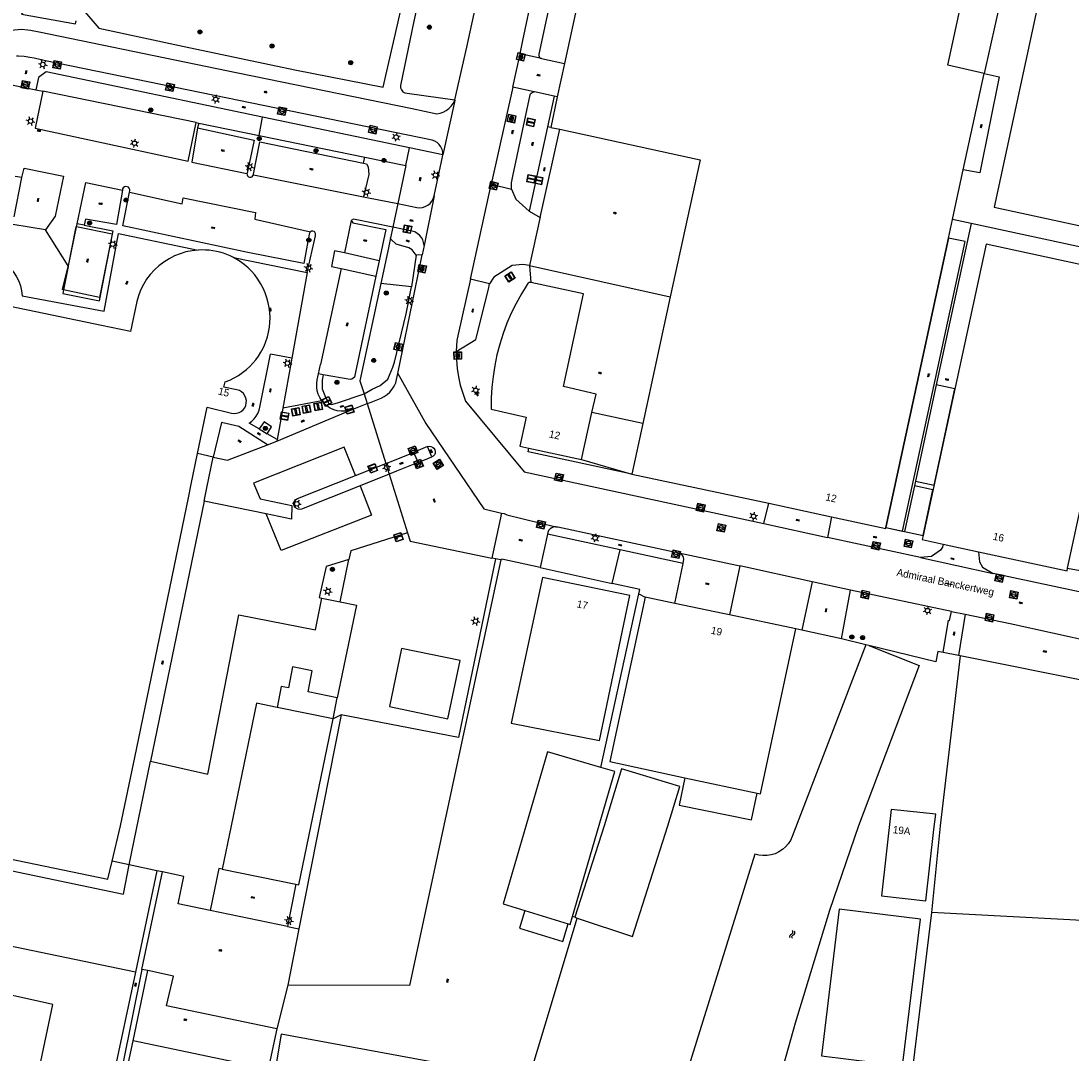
# Model space of a CAD drawing. Header units: metres. Extents: x 93870 to 95789, y 463036 to 464040.
# Tile 249 of 256: x 95004 to 95146, y 463469 to 463609. Entities that reach past the tile are written whole.
import ezdxf
from ezdxf.enums import TextEntityAlignment as Align

# ---------------------------------------------------------------- set-up
doc = ezdxf.new("R2010")
doc.units = ezdxf.units.M
doc.header["$LTSCALE"] = 25.4
for name, color, linetype in [('B_BEBOUWINGSGRENS_0', 1, 'Continuous'), ('B_LUIFEL_1', 200, 'Continuous'), ('B_OVERBOUWLIJN_LIJN_1', 7, 'Continuous'), ('B_TUSSENMUUR_0', 7, 'Continuous'), ('G_GRENS_ALGEMEEN_0', 7, 'Continuous'), ('Q_BOOM_0', 3, 'Continuous'), ('Q_BRANDKRAAN_0', 5, 'Continuous'), ('Q_INSPECTIE_OF_RIOOLPUT_0', 253, 'Continuous'), ('Q_KOLK_0', 254, 'Continuous'), ('Q_LICHTMAST_0', 2, 'Continuous'), ('Q_OPLAADPAAL_0', 7, 'Continuous'), ('Q_SLAGBOOM_0', 7, 'Continuous'), ('S_GBKN_SYMBOOL_GV_GROOT_0', 7, 'Continuous'), ('S_GBKN_SYMBOOL_OV_GROOT_0', 7, 'Continuous'), ('S_GBKN_SYMBOOL_WATER_0', 7, 'Continuous'), ('T_CULTUURGRENS_0', 76, 'Continuous'), ('T_HEK_0', 57, 'Continuous'), ('T_HEK_1', 57, 'Continuous'), ('T_MUUR_30CM_0', 10, 'Continuous'), ('T_WALBESCHERMING_0', 45, 'Continuous'), ('V_WEGGRENS_0', 7, 'Continuous'), ('Z_GBKN_HUISNUMMER_0', 252, 'Continuous'), ('Z_STRAATNAAM_0', 252, 'Continuous')]:
    doc.layers.add(name, color=color, linetype=linetype)
doc.layers.add('Q_AFSLUITPAAL_0', color=7, linetype='Continuous', true_color=0xf86a3a)
doc.layers.add('Q_PAAL_STEEN_0', color=7, linetype='Continuous', true_color=0xa97373)

# ---------------------------------------------------------------- blocks, each defined once
blk = doc.blocks.new('Q_OPLAADPAAL')
for points in [[(-0.5, 0.5), (0.5, 0.5), (0.5, -0.5), (-0.5, -0.5)], [(-0.08, 0.33), (0.07, 0.33), (0.07, -0.33), (-0.08, -0.33)]]:
    blk.add_lwpolyline(points, close=True)
blk.add_lwpolyline([(-0.44, 0.46), (0.44, 0.46, -0.414214), (0.46, 0.44), (0.46, -0.44, -0.414214), (0.44, -0.46), (-0.44, -0.46, -0.414214), (-0.46, -0.44), (-0.46, 0.44), (-0.46, 0.44), (-0.46, 0.45), (-0.46, 0.45), (-0.46, 0.45), (-0.46, 0.45), (-0.46, 0.45), (-0.46, 0.45), (-0.46, 0.46), (-0.46, 0.46), (-0.46, 0.46), (-0.45, 0.46), (-0.45, 0.46), (-0.45, 0.46), (-0.45, 0.46), (-0.45, 0.46), (-0.45, 0.46), (-0.44, 0.46), (-0.44, 0.46)], format="xyb")
blk = doc.blocks.new('Q_LICHTMAST')
for points in [[(-0.26, 0.15), (-0.52, 0.3)], [(0, 0.3), (0, 0.6)], [(0.26, 0.15), (0.52, 0.3)], [(-0.26, -0.15), (-0.52, -0.3)], [(0, -0.3), (0, -0.6)], [(0.26, -0.15), (0.52, -0.3)]]:
    blk.add_lwpolyline(points)
blk.add_circle((0, 0), 0.3)
blk = doc.blocks.new('Q_AFSLUITPAAL')
for points in [[(-0.5, 0.5), (0.5, 0.5), (0.5, -0.5), (-0.5, -0.5)], [(-0.08, 0.33), (0.07, 0.33), (0.07, -0.33), (-0.08, -0.33)]]:
    blk.add_lwpolyline(points, close=True)
blk.add_lwpolyline([(-0.44, 0.46), (0.44, 0.46, -0.414214), (0.46, 0.44), (0.46, -0.44, -0.414214), (0.44, -0.46), (-0.44, -0.46, -0.414214), (-0.46, -0.44), (-0.46, 0.44), (-0.46, 0.44), (-0.46, 0.45), (-0.46, 0.45), (-0.46, 0.45), (-0.46, 0.45), (-0.46, 0.45), (-0.46, 0.45), (-0.46, 0.46), (-0.46, 0.46), (-0.46, 0.46), (-0.45, 0.46), (-0.45, 0.46), (-0.45, 0.46), (-0.45, 0.46), (-0.45, 0.46), (-0.45, 0.46), (-0.44, 0.46), (-0.44, 0.46)], format="xyb")
blk = doc.blocks.new('Q_PAAL_STEEN')
for points in [[(-0.5, 0.5), (0.5, 0.5), (0.5, -0.5), (-0.5, -0.5)], [(-0.08, 0.33), (0.07, 0.33), (0.07, -0.33), (-0.08, -0.33)]]:
    blk.add_lwpolyline(points, close=True)
blk.add_lwpolyline([(-0.44, 0.46), (0.44, 0.46, -0.414214), (0.46, 0.44), (0.46, -0.44, -0.414214), (0.44, -0.46), (-0.44, -0.46, -0.414214), (-0.46, -0.44), (-0.46, 0.44), (-0.46, 0.44), (-0.46, 0.45), (-0.46, 0.45), (-0.46, 0.45), (-0.46, 0.45), (-0.46, 0.45), (-0.46, 0.45), (-0.46, 0.46), (-0.46, 0.46), (-0.46, 0.46), (-0.45, 0.46), (-0.45, 0.46), (-0.45, 0.46), (-0.45, 0.46), (-0.45, 0.46), (-0.45, 0.46), (-0.44, 0.46), (-0.44, 0.46)], format="xyb")
blk = doc.blocks.new('Q_KOLK')
blk.add_lwpolyline([(-0.5, 0.5), (0.5, 0.5), (0.5, -0.5), (-0.5, -0.5)], close=True)
for points in [[(-0.44, 0.46), (0.44, 0.46, -0.414214), (0.46, 0.44), (0.46, -0.44, -0.414214), (0.44, -0.46), (-0.44, -0.46, -0.414214), (-0.46, -0.44), (-0.46, 0.44, -0.414214), (-0.44, 0.46)], [(-0.34, 0.1, 0.380426), (-0.28, -0.18)], [(-0.01, 0.27, 0.240218), (-0.34, 0.1)], [(-0.19, 0.04, 0.853344), (-0.19, -0.03)], [(0.33, 0.11, 0.240191), (-0.01, 0.27)], [(0.18, -0.03, 0.849746), (0.18, 0.04)], [(0.27, -0.18, 0.380426), (0.33, 0.11)], [(-0.28, -0.18, 0.148452), (0.01, -0.26)], [(0.01, -0.26, 0.131742), (0.27, -0.18)]]:
    blk.add_lwpolyline(points, format="xyb")
for points in [[(-0.19, 0.04), (0.18, 0.04)], [(0.18, -0.03), (-0.19, -0.03)]]:
    blk.add_lwpolyline(points)
blk = doc.blocks.new('Q_INSPECTIE_OF_RIOOLPUT')
blk.add_lwpolyline([(-0.5, 0.5), (0.5, 0.5), (0.5, -0.5), (-0.5, -0.5)], close=True)
for points in [[(-0.44, 0.46), (0.44, 0.46, -0.414214), (0.46, 0.44), (0.46, -0.44, -0.414214), (0.44, -0.46), (-0.44, -0.46, -0.414214), (-0.46, -0.44), (-0.46, 0.44), (-0.46, 0.44), (-0.46, 0.45), (-0.46, 0.45), (-0.46, 0.45), (-0.46, 0.45), (-0.46, 0.45), (-0.46, 0.45), (-0.46, 0.46), (-0.46, 0.46), (-0.46, 0.46), (-0.45, 0.46), (-0.45, 0.46), (-0.45, 0.46), (-0.45, 0.46), (-0.45, 0.46), (-0.45, 0.46), (-0.44, 0.46), (-0.44, 0.46)], [(-0.34, 0.1, 0.380426), (-0.28, -0.18)], [(-0.01, 0.27, 0.240218), (-0.34, 0.1)], [(-0.19, 0.04, 0.853344), (-0.19, -0.03)], [(0.33, 0.11, 0.240191), (-0.01, 0.27)], [(0.18, -0.03, 0.849746), (0.18, 0.04)], [(0.27, -0.18, 0.380426), (0.33, 0.11)], [(-0.28, -0.18, 0.148452), (0.01, -0.26)], [(0.01, -0.26, 0.131742), (0.27, -0.18)]]:
    blk.add_lwpolyline(points, format="xyb")
for points in [[(-0.19, 0.04), (0.18, 0.04)], [(0.18, -0.03), (-0.19, -0.03)]]:
    blk.add_lwpolyline(points)
blk = doc.blocks.new('Q_BRANDKRAAN')
blk.add_lwpolyline([(-0.5, 0.5), (0.5, 0.5), (0.5, -0.5), (-0.5, -0.5)], close=True)
for points in [[(-0.44, 0.46), (0.44, 0.46, -0.414214), (0.46, 0.44), (0.46, -0.44, -0.414214), (0.44, -0.46), (-0.44, -0.46, -0.414214), (-0.46, -0.44), (-0.46, 0.44), (-0.46, 0.44), (-0.46, 0.45), (-0.46, 0.45), (-0.46, 0.45), (-0.46, 0.45), (-0.46, 0.45), (-0.46, 0.45), (-0.46, 0.46), (-0.46, 0.46), (-0.46, 0.46), (-0.45, 0.46), (-0.45, 0.46), (-0.45, 0.46), (-0.45, 0.46), (-0.45, 0.46), (-0.45, 0.46), (-0.44, 0.46), (-0.44, 0.46)], [(-0.34, 0.1, 0.380426), (-0.28, -0.18)], [(-0.01, 0.27, 0.240218), (-0.34, 0.1)], [(-0.19, 0.04, 0.853344), (-0.19, -0.03)], [(0.33, 0.11, 0.240191), (-0.01, 0.27)], [(0.18, -0.03, 0.849746), (0.18, 0.04)], [(0.27, -0.18, 0.380426), (0.33, 0.11)], [(-0.28, -0.18, 0.148452), (0.01, -0.26)], [(0.01, -0.26, 0.131742), (0.27, -0.18)]]:
    blk.add_lwpolyline(points, format="xyb")
for points in [[(-0.19, 0.04), (0.18, 0.04)], [(0.18, -0.03), (-0.19, -0.03)]]:
    blk.add_lwpolyline(points)
blk = doc.blocks.new('Q_SLAGBOOM')
blk.add_lwpolyline([(-0.5, 0.5), (0.5, 0.5), (0.5, -0.5), (-0.5, -0.5)], close=True)
blk.add_lwpolyline([(-0.44, 0.46), (0.44, 0.46, -0.414214), (0.46, 0.44), (0.46, -0.44, -0.414214), (0.44, -0.46), (-0.44, -0.46, -0.414214), (-0.46, -0.44), (-0.46, 0.44), (-0.46, 0.44), (-0.46, 0.45), (-0.46, 0.45), (-0.46, 0.45), (-0.46, 0.45), (-0.46, 0.45), (-0.46, 0.45), (-0.46, 0.46), (-0.46, 0.46), (-0.46, 0.46), (-0.45, 0.46), (-0.45, 0.46), (-0.45, 0.46), (-0.45, 0.46), (-0.45, 0.46), (-0.45, 0.46), (-0.44, 0.46), (-0.44, 0.46)], format="xyb")
for points in [[(-0.29, 0.04), (-0.38, 0.04), (-0.38, 0.1)], [(-0.38, 0.1), (-0.29, 0.1)], [(-0.29, 0.1), (-0.29, 0.2)], [(-0.29, 0.2), (-0.23, 0.2), (-0.23, 0.1)], [(-0.23, 0.04), (-0.23, -0.2), (-0.29, -0.2), (-0.29, 0.04)], [(-0.23, 0.1), (0.37, 0.1), (0.37, 0.04), (-0.23, 0.04)]]:
    blk.add_lwpolyline(points)
blk = doc.blocks.new('Q_BOOM')
for radius in [0.27, 0.18, 0.09]:
    blk.add_circle((0, 0), radius)
blk = doc.blocks.new('S_GBKN_SYMBOOL_WATER')
for points in [[(-0.5, 0.15), (-0.44, 0.21), (-0.31, 0.27), (-0.19, 0.27), (-0.06, 0.21), (0, 0.15), (0.06, 0.09), (0.19, 0.02), (0.31, 0.02), (0.44, 0.09), (0.5, 0.15)], [(-0.5, -0.15), (-0.44, -0.09), (-0.31, -0.02), (-0.19, -0.02), (-0.06, -0.09), (0, -0.15), (0.06, -0.21), (0.19, -0.27), (0.31, -0.27), (0.44, -0.21), (0.5, -0.15)]]:
    blk.add_lwpolyline(points)
blk = doc.blocks.new('S_GBKN_SYMBOOL_OV_GROOT')
for points in [[(-0.21875, 0.0625), (0.21875, 0.0625)], [(-0.21875, 0), (0.21875, 0)], [(-0.1875, 0.0625), (-0.1875, 0)], [(-0.125, 0.09375), (-0.125, 0.0625)], [(-0.125, 0), (-0.125, -0.0625)], [(-0.0625, 0.0625), (-0.0625, 0)], [(0, 0.09375), (0, 0.0625)], [(0, 0), (0, -0.0625)], [(0.0625, 0.0625), (0.0625, 0)], [(0.125, 0.09375), (0.125, 0.0625)], [(0.125, 0), (0.125, -0.0625)], [(0.1875, 0.0625), (0.1875, 0)], [(-0.21875, -0.0625), (0.21875, -0.0625)], [(-0.1875, -0.0625), (-0.1875, -0.09375)], [(-0.0625, -0.0625), (-0.0625, -0.09375)], [(0.0625, -0.0625), (0.0625, -0.09375)], [(0.1875, -0.0625), (0.1875, -0.09375)]]:
    blk.add_lwpolyline(points)
blk = doc.blocks.new('S_GBKN_SYMBOOL_GV_GROOT')
for points in [[(-0.1875, 0.03125), (-0.09375, 0.09375)], [(-0.1875, -0.0625), (0.0625, 0.09375)], [(-0.1875, 0.09375), (0.125, -0.09375)], [(-0.1875, 0), (-0.03125, -0.09375)], [(-0.125, -0.09375), (0.1875, 0.09375)], [(-0.0625, 0.09375), (0.1875, -0.0625)], [(0.03125, -0.09375), (0.1875, 0)], [(0.09375, 0.09375), (0.1875, 0.03125)]]:
    blk.add_lwpolyline(points)

msp = doc.modelspace()

# ---------------------------------------------------------------- linework, layer by layer
at = {"layer": 'B_BEBOUWINGSGRENS_0'}
for p, q in [((95080.69, 463617.77), (95077.44, 463602.76)), ((95077.44, 463602.76), (95076.46, 463598.26)), ((95131.19, 463588.44), (95134, 463601.44)), ((95076.46, 463598.26), (95075.57, 463594.16)), ((95075.57, 463594.16), (95076.78, 463593.9)), ((95076.78, 463593.9), (95095.7, 463589.8)), ((95095.7, 463589.8), (95091.69, 463571.3)), ((95129.2, 463579.24), (95129.74, 463581.75)), ((95120.76, 463540.19), (95129.2, 463579.24)), ((95027.95, 463550.17), (95029.25, 463556.45)), ((95086.52, 463547.42), (95104.97, 463543.49)), ((95145.25, 463534.74), (95147.4, 463544.68)), ((95104.97, 463543.49), (95113.42, 463541.65)), ((95128.46, 463537.97), (95133.22, 463536.94)), ((95082.13, 463511.51), (95086.24, 463531.02)), ((95092.29, 463529.98), (95088.3, 463530.83)), ((95108.6, 463526.54), (95099.66, 463528.43)), ((95046.22, 463514.4), (95046.8, 463517.24)), ((95093.66, 463506.48), (95103.38, 463504.38)), ((95031.29, 463494.13), (95041.19, 463492.1)), ((95072.07, 463488.57), (95077.91, 463486.79)), ((95078.83, 463487.65), (95079.12, 463487.55)), ((95114.47, 463488.76), (95112.06, 463468.98)), ((95126.91, 463488.32), (95123.21, 463457.93)), ((95188.48, 463484.96), (95126.91, 463488.32))]:
    msp.add_line(p, q, dxfattribs=at)
for points in [[(95134, 463601.44), (95129.11, 463602.53), (95132.53, 463618.33)], [(95142.67, 463617.37), (95135.33, 463583.39), (95154.86, 463579.17), (95162.26, 463613.4)], [(95129.74, 463581.75), (95129.92, 463582.59), (95131.19, 463588.44)], [(95153.79, 463574.17), (95134.26, 463578.4), (95125.76, 463539.11)], [(95028.04, 463577.61), (95027.21, 463577.52), (95026.4, 463577.36), (95025.61, 463577.12), (95024.84, 463576.82), (95024.11, 463576.44), (95023.41, 463576), (95022.75, 463575.5), (95022.14, 463574.94), (95021.59, 463574.33), (95021.09, 463573.67), (95020.65, 463572.96), (95020.28, 463572.22), (95019.98, 463571.45), (95019.75, 463570.66), (95018.91, 463566.64), (95015.02, 463567.45)], [(95032.81, 463576.61), (95032.37, 463576.82), (95031.92, 463577.01), (95031.45, 463577.18), (95030.98, 463577.32), (95030.51, 463577.43), (95030.02, 463577.52), (95029.52, 463577.59), (95029.03, 463577.62), (95028.53, 463577.63), (95028.04, 463577.61)], [(95036.49, 463563.84), (95036.52, 463563.88), (95036.54, 463563.93), (95036.57, 463563.98), (95036.6, 463564.03), (95036.62, 463564.07), (95036.92, 463564.67), (95037.17, 463565.28), (95037.38, 463565.91), (95037.54, 463566.55), (95037.65, 463567.21), (95037.72, 463567.87), (95037.73, 463568.53), (95037.7, 463569.19), (95037.62, 463569.85), (95037.49, 463570.5), (95037.31, 463571.18), (95037.07, 463571.84), (95036.79, 463572.49), (95036.46, 463573.11), (95036.09, 463573.71), (95035.69, 463574.26), (95035.25, 463574.76), (95034.77, 463575.24), (95034.26, 463575.68), (95033.72, 463576.08), (95032.81, 463576.61)], [(95015.02, 463567.45), (94981.47, 463574.4), (94980.51, 463569.76), (94978.62, 463570.15), (94978.3, 463570.18), (94977.97, 463570.15), (94977.66, 463570.05), (94977.38, 463569.89), (94977.13, 463569.68), (94976.93, 463569.41), (94976.79, 463569.1), (94976.71, 463568.77), (94976.71, 463568.43), (94976.77, 463568.1), (94976.91, 463567.79), (94977.11, 463567.51), (94977.36, 463567.29), (94977.65, 463567.12), (94977.97, 463567.01), (94979.86, 463566.62), (94974.08, 463538.75)], [(95072.88, 463573.26), (95072.77, 463573.26), (95072.65, 463573.23), (95072.55, 463573.17), (95072.47, 463573.09), (95072.41, 463572.99), (95071.63, 463571.73), (95070.91, 463570.43), (95070.25, 463569.1), (95069.67, 463567.74), (95069.15, 463566.35), (95068.7, 463564.94), (95068.32, 463563.5), (95068.02, 463562.05), (95067.79, 463560.59), (95067.63, 463559.11), (95067.55, 463557.63), (95067.54, 463556.15), (95072.27, 463555.09), (95072.19, 463554.7), (95071.41, 463551.16), (95072.62, 463550.9), (95079.72, 463549.36)], [(95079.72, 463549.36), (95081.13, 463555.71), (95081.68, 463558.2), (95077.27, 463559.22), (95079.99, 463571.72), (95072.88, 463573.26)], [(95091.69, 463571.3), (95087.99, 463554.22), (95086.52, 463547.42)], [(95029.25, 463556.45), (95032.55, 463555.63), (95032.89, 463555.59), (95033.23, 463555.61), (95033.55, 463555.71), (95033.85, 463555.87), (95034.11, 463556.09), (95034.31, 463556.36), (95034.46, 463556.67), (95034.53, 463557), (95034.54, 463557.34), (95034.47, 463557.67), (95034.34, 463557.98), (95034.14, 463558.26), (95033.89, 463558.49), (95033.6, 463558.66), (95033.27, 463558.76), (95031.51, 463559.14), (95031.67, 463559.85), (95032.29, 463560.09), (95032.89, 463560.38), (95033.47, 463560.72), (95034.02, 463561.09), (95034.54, 463561.5), (95034.99, 463561.92), (95035.41, 463562.36), (95035.8, 463562.83), (95036.16, 463563.32), (95036.49, 463563.84)], [(95016.44, 463495.23), (95017.59, 463500), (95019.49, 463509.18), (95026.72, 463544.22), (95027.1, 463546.04), (95027.95, 463550.17)], [(95113.42, 463541.65), (95120.73, 463540.07), (95120.76, 463540.19)], [(95125.76, 463539.11), (95125.65, 463538.58), (95128.46, 463537.97)], [(95133.22, 463536.94), (95145.17, 463534.35), (95145.25, 463534.74)], [(95086.24, 463531.02), (95074.46, 463533.49), (95070.25, 463513.84), (95082.13, 463511.51)], [(95088.3, 463530.83), (95083.53, 463508.66), (95093.66, 463506.48)], [(95099.66, 463528.43), (95098.76, 463528.62), (95092.29, 463529.98)], [(95103.38, 463504.38), (95103.84, 463504.29), (95108.6, 463526.54)], [(95063.35, 463522.29), (95055.47, 463523.88), (95053.84, 463516.06), (95061.71, 463514.42), (95063.35, 463522.29)], [(95046.8, 463517.24), (95042.86, 463518.05), (95043.42, 463520.89), (95040.78, 463521.43), (95040.22, 463518.59), (95039.24, 463518.79), (95038.68, 463515.94)], [(95038.68, 463515.94), (95035.89, 463516.52), (95032.5, 463500), (95031.29, 463494.13)], [(95041.19, 463492.1), (95041.63, 463492.01), (95046.22, 463514.4)], [(95082.33, 463507.85), (95075.12, 463509.95), (95069.17, 463489.45), (95072.07, 463488.57)], [(95078.51, 463487.74), (95084.19, 463507.31), (95082.33, 463507.85)], [(95091.36, 463500), (95092.98, 463505.28), (95085.1, 463507.68), (95082.78, 463500), (95078.83, 463487.65)], [(95093.66, 463506.48), (95092.87, 463502.78), (95102.62, 463500.78), (95103.38, 463504.38)], [(95126.13, 463489.88), (95127.23, 463499.49), (95127.47, 463501.55), (95121.46, 463502.21), (95120.18, 463490.53), (95126.13, 463489.88)], [(94980.96, 463500), (95000, 463496.09), (95015.86, 463492.81), (95016.44, 463495.23)], [(95079.12, 463487.55), (95086.61, 463485.05), (95091.36, 463500)], [(95077.91, 463486.79), (95078.21, 463486.7), (95078.51, 463487.74)], [(95112.06, 463468.98), (95123, 463467.65), (95125.41, 463487.42), (95114.47, 463488.76)]]:
    msp.add_lwpolyline(points, dxfattribs=at)
at = {"layer": 'B_LUIFEL_1'}
for p, q in [((95016.44, 463579.77), (95011.63, 463580.73)), ((95016.5, 463579.76), (95016.44, 463579.77)), ((95129.2, 463579.24), (95120.76, 463540.19)), ((95129.2, 463579.24), (95129.2, 463579.24)), ((95010.51, 463575.38), (95009.89, 463572.25)), ((95010.53, 463575.49), (95010.51, 463575.38))]:
    msp.add_line(p, q, dxfattribs=at)
for points in [[(95007.12, 463599.03), (95006.05, 463594.04), (95026.68, 463589.6), (95027.75, 463594.81)], [(95009.89, 463572.25), (95009.79, 463571.76), (95014.72, 463570.79), (95016.5, 463579.76)], [(95011.63, 463580.73), (95011.57, 463580.74), (95010.53, 463575.49)], [(95120.76, 463540.19), (95122.99, 463539.71), (95131.43, 463578.76), (95129.2, 463579.24)], [(95124.73, 463546.46), (95127.24, 463545.92), (95130.05, 463558.92), (95127.55, 463559.46)], [(95127.55, 463559.46), (95127.54, 463559.46), (95124.73, 463546.46)], [(95125.76, 463539.11), (95127.09, 463545.27), (95124.59, 463545.81)], [(95072.07, 463488.57), (95071.35, 463486.18), (95077.18, 463484.4), (95077.91, 463486.79)]]:
    msp.add_lwpolyline(points, dxfattribs=at)
at = {"layer": 'B_OVERBOUWLIJN_LIJN_1'}
msp.add_line((95087.99, 463554.22), (95081.13, 463555.71), dxfattribs=at)
msp.add_lwpolyline([(95086.52, 463547.42), (95072.51, 463550.42), (95072.62, 463550.9)], dxfattribs=at)
at = {"layer": 'B_TUSSENMUUR_0'}
msp.add_line((95046.22, 463514.4), (95038.68, 463515.94), dxfattribs=at)
at = {"layer": 'G_GRENS_ALGEMEEN_0'}
for p, q in [((95074.14, 463582.02), (95076.78, 463593.9)), ((95056.05, 463589.01), (95056.54, 463591.38)), ((95052.45, 463576.18), (95052, 463574.11)), ((95072.72, 463575.53), (95091.69, 463571.3)), ((95083.85, 463532.68), (95084.94, 463537.19)), ((95047.19, 463530.17), (95048.37, 463535.89)), ((95074.13, 463534.82), (95083.85, 463532.68)), ((95110.83, 463532.87), (95109.41, 463526.37)), ((95087.57, 463531.87), (95083.85, 463532.68)), ((95114.78, 463525.2), (95115.99, 463531.78)), ((95047.3, 463514.97), (95046.22, 463514.4)), ((95078.83, 463487.65), (95078.51, 463487.74))]:
    msp.add_line(p, q, dxfattribs=at)
for points in [[(95068.83, 463535.83), (95056.54, 463478.46), (95040.15, 463478.52)], [(95048.37, 463535.89), (95045.3, 463534.97), (95044.37, 463530.76), (95044.7, 463530.67)], [(95020.46, 463480.61), (95017.78, 463467.47), (95036.25, 463463.48)], [(95036.25, 463463.48), (95036.4, 463464.25), (95018.64, 463468.06), (95019.26, 463471.01)]]:
    msp.add_lwpolyline(points, dxfattribs=at)
at = {"layer": 'T_CULTUURGRENS_0'}
for p, q in [((95036.28, 463593.06), (95036.72, 463595.52)), ((95050.34, 463589.34), (95050.51, 463590.15)), ((95057.45, 463576.95), (95056.78, 463572.64)), ((95056.78, 463572.64), (95052.66, 463573.12))]:
    msp.add_line(p, q, dxfattribs=at)
msp.add_lwpolyline([(95050.4, 463558.22), (95051.52, 463558.85), (95052.58, 463559.37), (95053.6, 463560.19), (95054.3, 463561.81), (95054.52, 463562.51), (95056.1, 463569.01), (95056.78, 463572.64)], dxfattribs=at)
at = {"layer": 'T_HEK_0'}
for p, q in [((95003.12, 463599.85), (95006.14, 463599.23)), ((95006.14, 463599.23), (95007.12, 463599.03)), ((95027.75, 463594.81), (95028.11, 463594.73)), ((95028.11, 463594.73), (95036.28, 463593.06)), ((95075.57, 463594.16), (95075.13, 463594.25)), ((95036.28, 463593.06), (95050.51, 463590.15)), ((95050.51, 463590.15), (95056.05, 463589.01)), ((95056.05, 463589.01), (95054.96, 463583.89)), ((95054.96, 463583.89), (95054.28, 463580.71)), ((95132.27, 463581.2), (95127.55, 463559.46)), ((95132.27, 463581.2), (95129.74, 463581.75)), ((95159.28, 463575.35), (95132.27, 463581.2)), ((95054.28, 463580.71), (95053.97, 463579.28)), ((95050.4, 463558.22), (95050.81, 463556.91)), ((95127.55, 463559.46), (95124.73, 463546.46)), ((95050.81, 463556.91), (95053.34, 463548.83)), ((95053.34, 463548.83), (95053.79, 463547.39)), ((95053.79, 463547.39), (95056.27, 463539.47)), ((95124.73, 463546.46), (95124.59, 463545.81)), ((95120.76, 463540.19), (95123.26, 463539.65)), ((95145.25, 463534.74), (95150.02, 463533.84)), ((95082.33, 463507.85), (95087.44, 463531.26)), ((95087.44, 463531.26), (95088.3, 463530.83)), ((95114.78, 463525.2), (95109.41, 463526.37)), ((95118.03, 463524.41), (95114.78, 463525.2)), ((95118.46, 463524.3), (95118.03, 463524.41)), ((95130.53, 463522.94), (95128.47, 463523.35)), ((95130.75, 463522.9), (95130.53, 463522.94)), ((95152.98, 463518.46), (95130.75, 463522.9)), ((95047.3, 463514.97), (95041.63, 463486.08)), ((95041.63, 463486.08), (95040.15, 463478.52)), ((95040.15, 463478.52), (95038.66, 463472.6)), ((95038.66, 463472.6), (95037.48, 463467.2))]:
    msp.add_line(p, q, dxfattribs=at)
for points in [[(95053.97, 463579.28), (95053.68, 463577.92), (95052.66, 463573.12)], [(95052.66, 463573.12), (95049.85, 463559.97), (95050.4, 463558.22)], [(95056.27, 463539.47), (95048.62, 463537.07), (95048.37, 463535.89)], [(95056.27, 463539.47), (95056.61, 463538.37), (95067.63, 463536.08)], [(95068.14, 463535.98), (95063.13, 463511.9), (95047.3, 463514.97)], [(95109.41, 463526.37), (95109.4, 463526.37), (95108.6, 463526.54)], [(95128.47, 463523.35), (95127.74, 463523.5), (95127.5, 463522.1), (95118.46, 463524.3)], [(95130.75, 463522.9), (95128.07, 463500), (95126.91, 463488.32)], [(95072.77, 463466.32), (95075.27, 463474.66), (95079.12, 463487.55)]]:
    msp.add_lwpolyline(points, dxfattribs=at)
at = {"layer": 'T_HEK_1'}
for p, q in [((95027.75, 463594.81), (95007.12, 463599.03)), ((95124.59, 463545.81), (95123.26, 463539.65)), ((95123.26, 463539.65), (95125.76, 463539.11))]:
    msp.add_line(p, q, dxfattribs=at)
at = {"layer": 'T_MUUR_30CM_0'}
msp.add_line((95087.44, 463531.26), (95087.57, 463531.87), dxfattribs=at)
at = {"layer": 'T_WALBESCHERMING_0'}
for points in [[(95118.03, 463524.41), (95108.13, 463498.54), (95107.89, 463498.03), (95107.59, 463497.57), (95107.22, 463497.14), (95106.8, 463496.78), (95106.33, 463496.47), (95105.82, 463496.23), (95105.29, 463496.07), (95104.74, 463495.98), (95104.18, 463495.97), (95103.62, 463496.03), (95103.08, 463496.17), (95093.73, 463466.16), (95095.1, 463465.77), (95091.07, 463451.94)], [(95118.46, 463524.3), (95121.98, 463522.91), (95125.24, 463521.62), (95117.06, 463500), (95113.16, 463488.58), (95108.51, 463473.37), (95103.1, 463453.98), (95106.21, 463448.71)], [(95058.24, 463456.42), (95060.43, 463468), (95039.25, 463471.89), (95037.72, 463462.77), (95036.85, 463459.3)]]:
    msp.add_lwpolyline(points, dxfattribs=at)
at = {"layer": 'V_WEGGRENS_0'}
for p, q in [((95137.77, 463618.43), (95134, 463601.44)), ((95070.44, 463599.58), (95071.43, 463604.07)), ((95074.34, 463603.43), (95071.43, 463604.07)), ((95074.34, 463603.43), (95077.44, 463602.76)), ((95006.51, 463600.88), (95006.14, 463599.23)), ((95070.44, 463599.58), (95067.56, 463586.48)), ((95073.33, 463598.94), (95070.44, 463599.58)), ((95062.66, 463597.88), (95062.64, 463597.79)), ((95076.02, 463598.36), (95075.13, 463594.25)), ((95076.46, 463598.26), (95076.02, 463598.36)), ((95062.64, 463597.79), (95061.02, 463590.44)), ((95056.54, 463591.38), (95036.72, 463595.52)), ((95028.11, 463594.73), (95027.96, 463594.09)), ((95075.13, 463594.25), (95072.68, 463582.85)), ((95061.02, 463590.44), (95056.54, 463591.38)), ((95003.22, 463582.09), (95004.25, 463587.4)), ((95004.25, 463587.4), (95003.37, 463587.55)), ((95035.49, 463587.78), (95050.31, 463584.78)), ((95067.56, 463586.48), (95070.3, 463585.81)), ((95059.86, 463584.91), (95058.49, 463578.24)), ((95072.68, 463582.85), (95074.14, 463582.02)), ((95007.48, 463580.35), (95003.06, 463581.05)), ((95011.63, 463580.73), (95011.72, 463581.15)), ((95012.66, 463580.98), (95011.72, 463581.15)), ((95048.68, 463581.59), (95047.75, 463577.23)), ((95010.53, 463575.49), (95007.48, 463580.35)), ((95010.54, 463575.48), (95011.63, 463580.73)), ((95058.49, 463578.24), (95058.26, 463576.98)), ((95032.81, 463576.61), (95042.74, 463574.6)), ((95052.45, 463576.18), (95047.75, 463577.23)), ((95058.26, 463576.98), (95057.45, 463576.95)), ((95010.51, 463575.38), (95010.54, 463575.48)), ((95010.54, 463575.48), (95010.53, 463575.49)), ((95072.72, 463575.53), (95072.88, 463573.26)), ((95042.74, 463574.6), (95040.66, 463563.04)), ((95047.31, 463575.13), (95044.54, 463562.18)), ((95047.31, 463575.13), (95052, 463574.11)), ((95067.3, 463573.08), (95064.75, 463573.71)), ((95067.17, 463572.34), (95067.3, 463573.08)), ((95040.66, 463563.04), (95037.8, 463563.59)), ((95040.66, 463563.04), (95039.44, 463556.32)), ((95044.27, 463560.92), (95044.54, 463562.18)), ((95044.89, 463560.81), (95044.27, 463560.92)), ((95044.7, 463557.3), (95039.44, 463556.32)), ((95048.81, 463556.12), (95050.81, 463556.91)), ((95038.64, 463551.84), (95048.81, 463556.12)), ((95039.44, 463556.32), (95038.68, 463552.06)), ((95036.26, 463553.5), (95034.93, 463554.29)), ((95037.41, 463551.37), (95033.51, 463553.85)), ((95036.26, 463553.5), (95037.36, 463552.84)), ((95038.68, 463552.06), (95037.36, 463552.84)), ((95037.41, 463551.37), (95038.64, 463551.84)), ((95038.68, 463552.06), (95038.64, 463551.84)), ((95058.96, 463551.11), (95057.07, 463550.34)), ((95059.53, 463549.73), (95058.96, 463551.11)), ((95030.08, 463549.71), (95027.95, 463550.17)), ((95029.23, 463545.58), (95030.08, 463549.71)), ((95057.07, 463550.34), (95057.71, 463548.99)), ((95057.71, 463548.99), (95059.53, 463549.73)), ((95049.26, 463547.21), (95053.34, 463548.83)), ((95079.72, 463549.36), (95086.52, 463547.42)), ((95053.79, 463547.39), (95049.87, 463545.84)), ((95072, 463547.7), (95104.32, 463540.73)), ((95028.86, 463543.78), (95029.23, 463545.58)), ((95028.86, 463543.78), (95021.63, 463508.69)), ((95037.21, 463542.04), (95028.86, 463543.78)), ((95066.56, 463542.73), (95068.95, 463542.16)), ((95104.32, 463540.73), (95104.97, 463543.49)), ((95113.42, 463541.65), (95112.9, 463538.88)), ((95104.32, 463540.73), (95112.9, 463538.88)), ((95075.12, 463539.32), (95074.13, 463534.82)), ((95084.94, 463537.19), (95075.12, 463539.32)), ((95125.42, 463536.15), (95112.9, 463538.88)), ((95093.42, 463535.34), (95084.94, 463537.19)), ((95068.14, 463535.98), (95067.63, 463536.08)), ((95068.83, 463535.83), (95068.14, 463535.98)), ((95125.42, 463536.15), (95135.23, 463534.01)), ((95092.29, 463529.98), (95093.42, 463535.34)), ((95101.05, 463535.02), (95099.66, 463528.43)), ((95110.83, 463532.87), (95101.05, 463535.02)), ((95115.99, 463531.78), (95110.83, 463532.87)), ((95163.46, 463527.93), (95135.23, 463534.01)), ((95129.59, 463528.88), (95115.99, 463531.78)), ((95044.7, 463530.67), (95047.19, 463530.17)), ((95129.59, 463528.88), (95131.46, 463528.51)), ((95131.46, 463528.51), (95130.53, 463522.94)), ((95131.46, 463528.51), (95137.5, 463527.28)), ((95137.5, 463527.28), (95154.89, 463523.41)), ((95018.76, 463494.73), (95021.63, 463508.69)), ((95018.76, 463494.73), (95016.44, 463495.23)), ((95022.49, 463493.92), (95018.76, 463494.73)), ((95022.49, 463493.92), (95019.58, 463480.24)), ((95021.62, 463486.16), (95023.23, 463493.77)), ((95023.23, 463493.77), (95022.49, 463493.92)), ((95041.19, 463492.1), (95040.09, 463486.4)), ((95019.58, 463480.24), (94966.75, 463491.22)), ((95040.09, 463486.4), (95029.65, 463488.58)), ((95020.46, 463480.61), (95021.62, 463486.16)), ((95040.09, 463486.4), (95041.63, 463486.08)), ((95019.26, 463471.01), (95021.27, 463480.46)), ((95021.27, 463480.46), (95020.46, 463480.61)), ((95019.58, 463480.24), (95016.57, 463466.12)), ((95037.48, 463467.2), (95019.26, 463471.01))]:
    msp.add_line(p, q, dxfattribs=at)
for points in [[(95080.82, 463680.93), (95073.51, 463684.61), (95060.69, 463624.59), (95057.1, 463608.5), (95055.31, 463599.8), (95055.32, 463599.49), (95055.43, 463599.2), (95055.64, 463598.97), (95055.92, 463598.82), (95056.23, 463598.78), (95062.66, 463597.88)], [(95062.66, 463597.88), (95063.69, 463602.42), (95064.25, 463604.96), (95067.36, 463619.28)], [(95071.43, 463604.07), (95071.83, 463605.89), (95074.6, 463619.04)], [(95077.08, 463618.52), (95073.96, 463604.02), (95073.95, 463603.87), (95073.99, 463603.73), (95074.06, 463603.6), (95074.17, 463603.5), (95074.34, 463603.43)], [(95012.75, 463609.75), (95014.67, 463607.54), (95026.15, 463605.04), (95041.05, 463601.93), (95053, 463599.6), (95054.99, 463608.39), (95056.6, 463615.61)], [(95008.69, 463612.83), (95008.54, 463612.93), (95008.37, 463612.98), (95008.19, 463612.98), (95008.01, 463612.93), (95007.86, 463612.84), (95004.52, 463609.88), (95004.22, 463609.42), (95011.5, 463608.1), (95011.58, 463608.54)], [(94987.3, 463597.95), (94996.66, 463604.73), (94997.51, 463605.3), (94998.34, 463605.86), (94999.03, 463606.24), (94999.77, 463606.55), (95000.52, 463606.81), (95001.28, 463607.02), (95002.06, 463607.19), (95002.85, 463607.28), (95004.24, 463607.39), (95005.1, 463607.32), (95005.42, 463607.28), (95006.61, 463607.05), (95033.41, 463601.53), (95056.88, 463596.71), (95060.21, 463595.99), (95060.65, 463596.08), (95061.08, 463596.23), (95061.48, 463596.44), (95061.84, 463596.7), (95062.16, 463597.03), (95062.43, 463597.39), (95062.64, 463597.79)], [(95006.86, 463603.27), (95005.93, 463603.47), (95005.36, 463603.58), (95004.59, 463603.73), (95003.8, 463603.78), (95003.56, 463603.78)], [(95061.02, 463590.44), (95061.01, 463590.82), (95060.92, 463591.19), (95060.77, 463591.53), (95060.55, 463591.84), (95060.27, 463592.1), (95059.95, 463592.3), (95059.6, 463592.43), (95007.45, 463603.15), (95006.91, 463603.26), (95006.86, 463603.27)], [(95036.72, 463595.52), (95007.53, 463601.63), (95006.51, 463600.88)], [(95134, 463601.44), (95136.04, 463600.99), (95133.41, 463588.03), (95131.19, 463588.44)], [(95070.3, 463585.81), (95070.26, 463586.69), (95070.46, 463587.6), (95072.81, 463598.54), (95072.86, 463598.68), (95072.94, 463598.79), (95073.06, 463598.88), (95073.19, 463598.93), (95073.33, 463598.94)], [(95076.02, 463598.36), (95073.4, 463598.93), (95073.33, 463598.94)], [(95027.96, 463594.09), (95027.17, 463589.47), (95034.62, 463587.95)], [(95027.96, 463594.09), (95035.58, 463592.44), (95034.63, 463587.99), (95034.62, 463587.95)], [(95035.49, 463587.78), (95035.5, 463587.83), (95036.36, 463592.2), (95050.34, 463589.34)], [(95050.34, 463589.34), (95050.75, 463589.23), (95050.98, 463588.83), (95051.03, 463587.8), (95050.31, 463584.78)], [(95059.86, 463584.91), (95060.98, 463590.19), (95061.02, 463590.44)], [(95004.25, 463587.4), (95004.6, 463588.65), (95009.88, 463587.56), (95008.77, 463582.18), (95007.48, 463580.35)], [(95034.62, 463587.95), (95034.63, 463587.78), (95034.7, 463587.63), (95034.82, 463587.51), (95034.97, 463587.45), (95035.14, 463587.45), (95035.3, 463587.51), (95035.42, 463587.62), (95035.49, 463587.78)], [(95011.72, 463581.15), (95012.88, 463586.72), (95017.82, 463585.67)], [(95017.82, 463585.67), (95017.05, 463581.05), (95012.83, 463581.8), (95012.66, 463580.98)], [(95018.8, 463585.42), (95018.85, 463585.6), (95018.84, 463585.79), (95018.76, 463585.95), (95018.63, 463586.08), (95018.46, 463586.16), (95018.28, 463586.17), (95018.1, 463586.12), (95017.95, 463586.01), (95017.85, 463585.85), (95017.82, 463585.67)], [(95043.19, 463580.09), (95043.14, 463580.04), (95043.09, 463579.98), (95043.05, 463579.91), (95043.03, 463579.84), (95043.02, 463579.77), (95042.28, 463575.79), (95034.73, 463577.29), (95017.88, 463580.9), (95018.8, 463585.42)], [(95018.8, 463585.42), (95025.89, 463583.87), (95026.03, 463584.64), (95035.79, 463582.69), (95035.67, 463581.78), (95043.19, 463580.09)], [(95064.75, 463573.71), (95067.5, 463586.22), (95067.56, 463586.48)], [(95070.3, 463585.81), (95070.86, 463584.49), (95072.68, 463582.85)], [(95050.31, 463584.78), (95051.02, 463584.65), (95054.96, 463583.89)], [(95054.96, 463583.89), (95057.5, 463583.36), (95057.89, 463583.32), (95058.28, 463583.36), (95058.65, 463583.47), (95059, 463583.65), (95059.3, 463583.89), (95059.55, 463584.19), (95059.74, 463584.54), (95059.86, 463584.91)], [(95003.06, 463581.05), (95002.25, 463581.17), (95001.15, 463576.34), (95001.73, 463576), (95002.27, 463575.59), (95002.76, 463575.12), (95003.19, 463574.59), (95003.55, 463574.02), (95003.85, 463573.42), (95004.08, 463572.78), (95004.23, 463572.12), (95004.3, 463571.45), (95015.37, 463569.37)], [(95012.66, 463580.98), (95016.53, 463580.21), (95016.44, 463579.77)], [(95054.28, 463580.71), (95048.98, 463581.8), (95048.68, 463581.59)], [(95048.68, 463581.59), (95048.88, 463581.31), (95053.35, 463580.39), (95052.45, 463576.18)], [(95074.14, 463582.02), (95074.11, 463581.89), (95072.72, 463575.53)], [(95016.44, 463579.77), (95014.74, 463571.2), (95009.89, 463572.25)], [(95015.37, 463569.37), (95017.3, 463579.83), (95028.04, 463577.61)], [(95042.74, 463574.6), (95043.84, 463579.55), (95043.88, 463579.71), (95043.86, 463579.87), (95043.79, 463580.02), (95043.66, 463580.12), (95043.5, 463580.17), (95043.34, 463580.16), (95043.19, 463580.09)], [(95058.49, 463578.24), (95058.44, 463578.62), (95058.32, 463578.99), (95058.13, 463579.33), (95057.88, 463579.63), (95057.58, 463579.87), (95057.24, 463580.06), (95056.87, 463580.18), (95054.28, 463580.71)], [(95057.45, 463576.95), (95056.87, 463577.64), (95056.44, 463577.91), (95054.72, 463578.4), (95054.02, 463579.07), (95053.97, 463579.28)], [(95047.75, 463577.23), (95046.44, 463577.52), (95046.01, 463575.42), (95047.31, 463575.13)], [(95054.97, 463560.97), (95057.25, 463572.12), (95058.26, 463576.98)], [(95009.89, 463572.25), (95009.76, 463572.28), (95010.51, 463575.38)], [(95072.72, 463575.53), (95071.83, 463575.65), (95070.39, 463575.54), (95067.88, 463573.96), (95067.3, 463573.08)], [(95052, 463574.11), (95049.24, 463561.17), (95049.1, 463560.48), (95048.75, 463560.2), (95048.51, 463560.18), (95044.89, 463560.81)], [(95064.75, 463573.71), (95063.11, 463566.29), (95062.92, 463565.44), (95062.83, 463563.95)], [(95062.83, 463563.95), (95065.46, 463565.55), (95067.17, 463572.34)], [(95062.83, 463563.95), (95062.86, 463562.81), (95062.95, 463561.66), (95063.13, 463560.53), (95063.38, 463559.41), (95063.7, 463558.31), (95064.1, 463557.23), (95072, 463547.7)], [(95034.93, 463554.29), (95035.29, 463554.55), (95035.61, 463554.86), (95035.88, 463555.21), (95036.09, 463555.6), (95036.25, 463556.02), (95036.34, 463556.45), (95037.8, 463563.59)], [(95044.7, 463557.3), (95044.43, 463557.72), (95044.23, 463558.17), (95044.1, 463558.64), (95044.03, 463559.12), (95044.03, 463559.61), (95044.1, 463560.1), (95044.27, 463560.92)], [(95044.89, 463560.81), (95044.74, 463560.09), (95044.77, 463558.92), (95045.19, 463557.8), (95045.68, 463556.86), (95046.02, 463556.79), (95046.83, 463557.02), (95050.4, 463558.22)], [(95050.81, 463556.91), (95051.13, 463557.03), (95052.69, 463557.65), (95053.13, 463557.86), (95053.54, 463558.14), (95053.9, 463558.46), (95054.21, 463558.84), (95054.47, 463559.25), (95054.67, 463559.7), (95054.8, 463560.17), (95054.97, 463560.97)], [(95054.97, 463560.97), (95058.75, 463554.24), (95066.56, 463542.73)], [(95048.81, 463556.12), (95048.32, 463555.96), (95047.82, 463555.88), (95047.3, 463555.88), (95046.8, 463555.95), (95046.31, 463556.09), (95045.84, 463556.3), (95045.41, 463556.58), (95045.03, 463556.91), (95044.7, 463557.3)], [(95033.51, 463553.85), (95031.17, 463554.37), (95030.08, 463549.71)], [(95037.36, 463552.84), (95037.91, 463553.78), (95036.93, 463554.44), (95036.26, 463553.5)], [(95030.08, 463549.71), (95032, 463549.3), (95037.41, 463551.37)], [(95058.96, 463551.11), (95059.19, 463551.17), (95059.42, 463551.14), (95059.63, 463551.05), (95059.81, 463550.9), (95059.93, 463550.7), (95059.98, 463550.47), (95059.97, 463550.24), (95059.88, 463550.02), (95059.72, 463549.85), (95059.53, 463549.73)], [(95049.26, 463547.21), (95047.73, 463551.02), (95035.51, 463546.19), (95036.38, 463544.06)], [(95053.34, 463548.83), (95054.28, 463549.21), (95057.07, 463550.34)], [(95057.71, 463548.99), (95054.77, 463547.79), (95053.79, 463547.39)], [(95049.87, 463545.84), (95041.96, 463542.7), (95041.73, 463542.65), (95041.5, 463542.68), (95041.28, 463542.77), (95041.11, 463542.93), (95040.99, 463543.13), (95040.94, 463543.36), (95040.96, 463543.59), (95041.05, 463543.81), (95041.2, 463543.98), (95041.41, 463544.1), (95049.26, 463547.21)], [(95049.87, 463545.84), (95051.4, 463541.87), (95039.24, 463537.09), (95037.21, 463542.04)], [(95036.38, 463544.06), (95040.65, 463543.16), (95040.63, 463541.32), (95037.21, 463542.04)], [(95068.95, 463542.16), (95067.68, 463536.29), (95067.63, 463536.08)], [(95068.95, 463542.16), (95069.31, 463542.08), (95069.47, 463542.03), (95069.64, 463541.94), (95076.26, 463540.32)], [(95076.26, 463540.32), (95075.97, 463540.29), (95075.71, 463540.18), (95075.48, 463540.02), (95075.29, 463539.8), (95075.16, 463539.54), (95075.12, 463539.32)], [(95076.26, 463540.32), (95076.52, 463540.3), (95092.83, 463536.78)], [(95128.46, 463537.97), (95128.4, 463537.57), (95128.11, 463537.15), (95126.91, 463536.3), (95125.42, 463536.15)], [(95074.13, 463534.82), (95068.98, 463535.95), (95068.95, 463535.81), (95068.83, 463535.83)], [(95093.42, 463535.34), (95093.5, 463535.93), (95093.47, 463536.16), (95093.38, 463536.37), (95093.23, 463536.56), (95093.05, 463536.69), (95092.83, 463536.78)], [(95092.83, 463536.78), (95100.65, 463535.11), (95101.05, 463535.02)], [(95133.22, 463536.94), (95133.38, 463535.56), (95133.79, 463534.87), (95135.23, 463534.01)], [(95021.63, 463508.69), (95029.35, 463506.96), (95033.54, 463528.45), (95043.85, 463526.4), (95044.7, 463530.67)], [(95047.19, 463530.17), (95049.37, 463529.74), (95046.8, 463517.24)], [(95128.47, 463523.35), (95129.2, 463527.71), (95129.32, 463527.68), (95129.59, 463528.88)], [(94980.69, 463498.6), (94984.58, 463497.79), (94983.72, 463493.85), (94995.51, 463491.47), (94995.88, 463493.33), (94999.73, 463492.53), (95000.15, 463494.49), (95017.98, 463490.79), (95018.76, 463494.73)], [(95029.65, 463488.58), (95025.35, 463489.48), (95026.12, 463493.16), (95023.23, 463493.77)], [(95031.29, 463494.13), (95030.82, 463494.23), (95029.65, 463488.58)], [(95038.66, 463472.6), (95023.78, 463475.7), (95024.7, 463479.72), (95021.27, 463480.46)], [(95016.57, 463466.12), (95006.81, 463468.2), (95008.47, 463475.91), (95002.59, 463477.21)]]:
    msp.add_lwpolyline(points, dxfattribs=at)
at = {"layer": 'Z_STRAATNAAM_0'}
msp.add_line((95128.76, 463532.72), (95129.74, 463532.52), dxfattribs=at)

# ---------------------------------------------------------------- block references
at = {"layer": 'Q_AFSLUITPAAL_0', "rotation": 10.64336578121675}
for p in [(95044.23, 463556.52), (95041.22, 463555.81), (95042.63, 463556.18)]:
    msp.add_blockref('Q_AFSLUITPAAL', p, dxfattribs=at)
at = {"layer": 'Q_BOOM_0'}
for p, rotation in [((95059.22, 463607.67), 78.3611631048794), ((95028.27, 463607.03), 168.2206582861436), ((95038, 463605.13), 168.2206582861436), ((95048.6, 463602.88), 168.9327079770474), ((95021.65, 463596.51), 168.4242972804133), ((95036.27, 463592.65), 168.4246714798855), ((95043.94, 463591.03), 168.4522094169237), ((95053.08, 463589.7), 168.4279188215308), ((95018.3, 463584.35), 78.54650597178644), ((95013.4, 463581.26), 168.77257293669), ((95042.96, 463578.96), 79.54051969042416), ((95053.4, 463571.82), 77.9472019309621), ((95051.72, 463562.73), 77.94720193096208), ((95046.75, 463559.79), 170.1321869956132), ((95037.1, 463553.57), 149.1754608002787), ((95046.14, 463534.57), 16.77613751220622), ((95116.16, 463525.45), 166.3125091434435), ((95117.62, 463525.36), 166.3125091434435)]:
    msp.add_blockref('Q_BOOM', p, dxfattribs=dict(at, rotation=rotation))
at = {"layer": 'Q_BRANDKRAAN_0'}
for p, rotation in [((95055.02, 463564.57), 76.38737749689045), ((95123.79, 463538.05), 167.8083936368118)]:
    msp.add_blockref('Q_BRANDKRAAN', p, dxfattribs=dict(at, rotation=rotation))
at = {"layer": 'Q_INSPECTIE_OF_RIOOLPUT_0'}
for p, rotation in [((95070.29, 463595.34), 77.585654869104), ((95060.41, 463548.72), 31.51101772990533), ((95098.56, 463540.16), 167.8311659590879), ((95138, 463531.13), 167.8498036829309)]:
    msp.add_blockref('Q_INSPECTIE_OF_RIOOLPUT', p, dxfattribs=dict(at, rotation=rotation))
at = {"layer": 'Q_KOLK_0'}
for p, rotation in [((95071.54, 463603.67), 77.58333546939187), ((95009.03, 463602.59), 168.3841951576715), ((95004.75, 463599.9), 168.4171459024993), ((95024.24, 463599.57), 168.3841951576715), ((95039.34, 463596.34), 168.3841951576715), ((95051.6, 463593.85), 168.3841951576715), ((95067.86, 463586.28), 166.2050108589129), ((95058.23, 463575.1), 78.2919352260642), ((95063.03, 463563.39), 91.04797664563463), ((95057, 463550.58), 22.17115533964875), ((95057.76, 463548.77), 22.14771506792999), ((95076.68, 463546.96), 167.8311659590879), ((95095.79, 463542.88), 167.8311659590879), ((95074.25, 463540.59), 166.3267058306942), ((95092.45, 463536.61), 167.8239342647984), ((95119.42, 463537.74), 167.6991326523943), ((95136.05, 463533.39), 167.849803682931), ((95117.96, 463531.16), 167.9952939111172), ((95134.72, 463528.05), 168.5315254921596)]:
    msp.add_blockref('Q_KOLK', p, dxfattribs=dict(at, rotation=rotation))
at = {"layer": 'Q_LICHTMAST_0'}
for p, rotation in [((95007.1, 463602.63), 78.93248842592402), ((95030.41, 463597.95), 168.3841951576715), ((95005.45, 463594.99), 77.86447361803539), ((95019.45, 463592.02), 167.8477937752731), ((95054.73, 463592.84), 168.3841951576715), ((95034.95, 463588.85), 77.97384584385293), ((95060.04, 463587.73), 78.03645270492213), ((95050.72, 463585.41), 76.53808609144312), ((95016.52, 463578.41), 78.78466155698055), ((95042.93, 463575.21), 77.46996770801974), ((95056.49, 463570.8), 79.37270834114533), ((95040.07, 463562.36), 79.77688461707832), ((95065.46, 463558.71), 110.2347201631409), ((95053.46, 463548.29), 107.3744833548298), ((95041.34, 463543.4), 84.62900530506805), ((95102.92, 463541.71), 167.8311659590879), ((95081.56, 463538.8), 167.8239342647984), ((95045.53, 463531.61), 77.53315545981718), ((95126.36, 463529.01), 167.9952939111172), ((95065.44, 463527.58), 78.25461500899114), ((95040.29, 463487.21), 79.11633871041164)]:
    msp.add_blockref('Q_LICHTMAST', p, dxfattribs=dict(at, rotation=rotation))
at = {"layer": 'Q_OPLAADPAAL_0', "rotation": 77.8916522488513}
msp.add_blockref('Q_OPLAADPAAL', (95072.88, 463594.84), dxfattribs=at)
at = {"layer": 'Q_PAAL_STEEN_0'}
for p, rotation in [((95072.92, 463587.22), 77.88088612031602), ((95073.93, 463587), 77.88088612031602), ((95056.25, 463580.44), 168.3882227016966), ((95070.07, 463574), 32.22236511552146), ((95045.4, 463557.22), 117.409348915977), ((95039.69, 463555.24), 79.77804495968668)]:
    msp.add_blockref('Q_PAAL_STEEN', p, dxfattribs=dict(at, rotation=rotation))
at = {"layer": 'Q_SLAGBOOM_0'}
for p, rotation in [((95048.44, 463556.11), 17.40749087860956), ((95051.58, 463548.18), 21.60768796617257), ((95055.05, 463538.91), 17.37960177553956)]:
    msp.add_blockref('Q_SLAGBOOM', p, dxfattribs=dict(at, rotation=rotation))
at = {"layer": 'S_GBKN_SYMBOOL_GV_GROOT_0'}
for p, rotation in [((95037.12, 463598.91), 168.3941291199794), ((95084.2, 463582.6), 167.4110775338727), ((95082.2, 463561.03), 167.0091839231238), ((95031.03, 463483.18), 168.2137377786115), ((95026.3, 463473.83), 168.2289444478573)]:
    msp.add_blockref('S_GBKN_SYMBOOL_GV_GROOT', p, dxfattribs=dict(at, rotation=rotation))
at = {"layer": 'S_GBKN_SYMBOOL_OV_GROOT_0'}
for p, rotation in [((95004.86, 463601.59), 78.93248842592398), ((95073.94, 463601.17), 167.7913978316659), ((95034.2, 463596.86), 168.3841951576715), ((95006.59, 463593.69), 167.8477937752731), ((95070.44, 463593.55), 77.8916522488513), ((95133.61, 463594.34), 78.5507157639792), ((95073.14, 463591.94), 77.88088612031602), ((95031.36, 463591.02), 167.7670919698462), ((95043.31, 463588.49), 168.4522094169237), ((95074.73, 463588.53), 77.88088612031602), ((95057.99, 463587.2), 77.95414378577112), ((95006.47, 463584.39), 78.30358913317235), ((95014.9, 463583.85), 169.9246653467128), ((95056.82, 463581.57), 168.3882227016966), ((95030.07, 463580.61), 167.9140675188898), ((95050.57, 463578.88), 168.4018295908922), ((95056.32, 463578.83), 164.0678578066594), ((95013.15, 463576.21), 78.23978476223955), ((95018.45, 463573.23), 63.34198657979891), ((95037.78, 463569.6), 96.94247793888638), ((95065.07, 463569.47), 77.58816235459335), ((95048.14, 463567.6), 77.96656089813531), ((95126.51, 463560.74), 77.79956915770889), ((95129.01, 463560.15), 167.8083936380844), ((95037.79, 463558.71), 78.48788246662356), ((95065.66, 463558.19), 110.2347201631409), ((95035.45, 463556.77), 77.06860959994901), ((95047.42, 463556.55), 18.60810545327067), ((95042.13, 463554.57), 22.80116872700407), ((95036.24, 463552.83), 149.1754608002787), ((95033.63, 463551.83), 147.5497581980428), ((95059.47, 463550.49), 112.0851198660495), ((95055.43, 463548.87), 22.14771506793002), ((95059.88, 463543.86), 107.3832477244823), ((95108.88, 463541.18), 167.8322953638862), ((95071.54, 463538.49), 166.3267058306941), ((95119.31, 463538.9), 167.6991326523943), ((95084.95, 463537.83), 167.8239342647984), ((95129.74, 463535.99), 167.6940115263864), ((95096.69, 463532.6), 167.983894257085), ((95138.94, 463530.03), 167.4509555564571), ((95112.7, 463529.06), 77.74180552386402), ((95129.97, 463525.93), 80.57182433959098), ((95142.2, 463523.48), 167.4509555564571), ((95023.26, 463522.02), 78.36977590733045), ((95035.43, 463490.32), 168.2137377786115), ((95061.68, 463479.12), 77.90544752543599), ((95019.63, 463478.58), 77.99091744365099)]:
    msp.add_blockref('S_GBKN_SYMBOOL_OV_GROOT', p, dxfattribs=dict(at, rotation=rotation))
at = {"layer": 'S_GBKN_SYMBOOL_WATER_0', "rotation": 72.99367408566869}
msp.add_blockref('S_GBKN_SYMBOOL_WATER', (95108.15, 463485.35), dxfattribs=at)

# ---------------------------------------------------------------- texts
at = {"layer": 'Z_GBKN_HUISNUMMER_0', "linetype": 'Continuous'}
for s, rotation, p in [('15', 346.1, (95031.5, 463558.47)), ('12', 347.8, (95076.1, 463552.71)), ('12', 347.8, (95113.38, 463544.22)), ('16', 347.8, (95135.94, 463538.91)), ('17', 348.1, (95079.84, 463529.8)), ('19', 348.1, (95097.93, 463526.24)), ('19A', 353.8, (95122.88, 463499.37))]:
    msp.add_text(s, height=1, rotation=rotation, dxfattribs=at).set_placement(p, align=Align.MIDDLE)
at = {"layer": 'Z_STRAATNAAM_0', "linetype": 'Continuous'}
msp.add_text('Admiraal Banckertweg', height=1, rotation=348.2294, dxfattribs=at).set_placement((95128.76, 463532.72), align=Align.MIDDLE)

doc.saveas('drawing.dxf')
